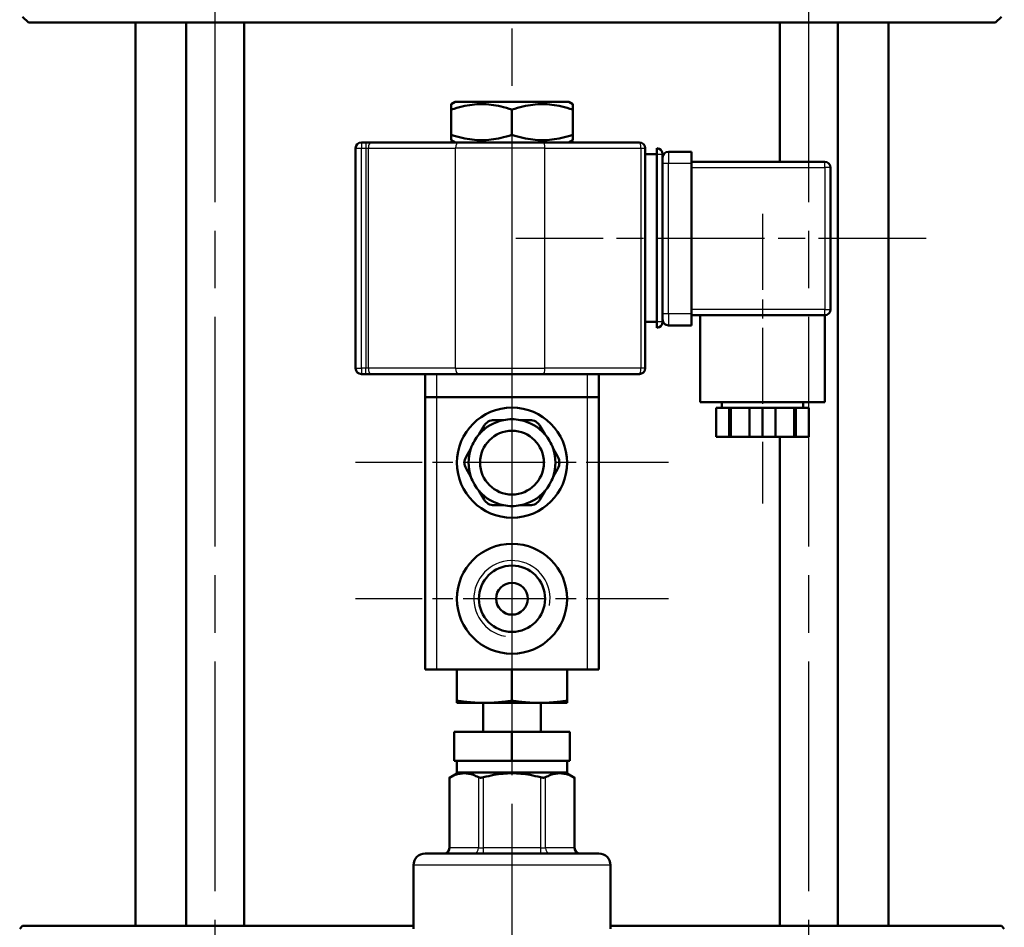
# Model space of a CAD drawing. Header units: millimetres. Extents: x 93 to 1233, y 366 to 1649.
# Tile 14 of 15: x 988 to 1158, y 1330 to 1487. Entities that reach past the tile are written whole.
import ezdxf

# ---------------------------------------------------------------- set-up
doc = ezdxf.new("R2010")
doc.units = ezdxf.units.MM
doc.header["$LTSCALE"] = 7
doc.linetypes.add('CHAIN', pattern=[0.3543, 0.2362, -0.0295, 0.0591, -0.0295])
for name, color, linetype, lineweight in [('Gewinde(DIN)', 3, 'Continuous', 25), ('Mittellinie(DIN)', 4, 'CHAIN', 25), ('Mittelpunktmarkierung(DIN)', 4, 'CHAIN', 25), ('Sichtbare Kanten(DIN)', 7, 'Continuous', 50), ('Sichtbare tangentiale Kanten(DIN)', 3, 'Continuous', 25)]:
    doc.layers.add(name, color=color, linetype=linetype, lineweight=lineweight)

msp = doc.modelspace()

# ---------------------------------------------------------------- linework, layer by layer
at = {"layer": 'Gewinde(DIN)'}
msp.add_arc((1073.33, 1387.22), 6.58, 350, 260, dxfattribs=at)
at = {"layer": 'Mittellinie(DIN)', "linetype": 'CHAIN', "ltscale": 23.990969}
for p, q in [((1022.07, 1277.22), (1022.07, 1540.22)), ((1124.6, 1277.22), (1124.6, 1540.22))]:
    msp.add_line(p, q, dxfattribs=at)
at = {"layer": 'Mittellinie(DIN)', "linetype": 'CHAIN', "ltscale": 7.937096}
msp.add_line((1116.58, 1453.67), (1116.58, 1403.67), dxfattribs=at)
at = {"layer": 'Mittellinie(DIN)', "linetype": 'CHAIN', "ltscale": 11.241001}
msp.add_line((1144.83, 1449.42), (1074.02, 1449.42), dxfattribs=at)
at = {"layer": 'Mittelpunktmarkierung(DIN)', "linetype": 'CHAIN', "ltscale": 23.990969}
msp.add_line((1073.33, 1649.32), (1073.33, 861.22), dxfattribs=at)
at = {"layer": 'Mittelpunktmarkierung(DIN)', "linetype": 'CHAIN', "ltscale": 8.572071}
for p, q in [((1073.33, 1437.72), (1073.33, 1383.72)), ((1073.33, 1414.22), (1073.33, 1360.22)), ((1100.33, 1410.72), (1046.33, 1410.72)), ((1100.33, 1387.22), (1046.33, 1387.22))]:
    msp.add_line(p, q, dxfattribs=at)
at = {"layer": 'Sichtbare Kanten(DIN)'}
for p, q in [((989.83, 1486.72), (988.83, 1487.72)), ((1156.83, 1486.72), (1157.83, 1487.72)), ((1156.83, 1486.72), (989.83, 1486.72)), ((1008.33, 1330.72), (1008.33, 1486.72)), ((1017.07, 1330.72), (1017.07, 1486.72)), ((1027.07, 1330.72), (1027.07, 1486.72)), ((1119.6, 1462.67), (1119.6, 1486.72)), ((1129.6, 1330.72), (1129.6, 1486.72)), ((1138.33, 1330.72), (1138.33, 1486.72)), ((1063.51, 1473.02), (1062.83, 1472.63)), ((1062.83, 1471.69), (1062.83, 1472.63)), ((1083.15, 1473.02), (1063.51, 1473.02)), ((1083.15, 1473.02), (1083.83, 1472.63)), ((1083.83, 1472.63), (1083.83, 1471.69)), ((1062.83, 1467.35), (1062.83, 1471.69)), ((1073.33, 1467.35), (1073.33, 1471.69)), ((1083.83, 1467.35), (1083.83, 1471.69)), ((1062.83, 1466.42), (1062.83, 1467.35)), ((1083.83, 1467.35), (1083.83, 1466.42)), ((1048.09, 1466.02), (1047.33, 1466.02)), ((1049, 1466.02), (1048.09, 1466.02)), ((1064.05, 1466.02), (1049, 1466.02)), ((1063.51, 1466.02), (1062.83, 1466.42)), ((1064.05, 1466.02), (1078.74, 1466.02)), ((1095.33, 1466.02), (1078.74, 1466.02)), ((1083.15, 1466.02), (1083.83, 1466.42)), ((1046.33, 1465.02), (1046.33, 1427.02)), ((1096.33, 1427.02), (1096.33, 1465.02)), ((1096.33, 1464.02), (1098.33, 1464.02)), ((1098.33, 1464.02), (1098.33, 1465.02)), ((1098.33, 1435.02), (1098.33, 1464.02)), ((1099.33, 1435.02), (1099.33, 1464.02)), ((1104.33, 1464.42), (1100.33, 1464.42)), ((1104.33, 1464.42), (1104.33, 1462.42)), ((1127.33, 1462.67), (1104.33, 1462.67)), ((1104.33, 1462.42), (1104.33, 1436.42)), ((1128.33, 1437.17), (1128.33, 1461.67)), ((1096.33, 1435.02), (1098.33, 1435.02)), ((1098.33, 1434.02), (1098.33, 1435.02)), ((1104.33, 1436.42), (1104.33, 1434.42)), ((1104.33, 1436.17), (1127.33, 1436.17)), ((1105.83, 1436.17), (1105.83, 1421.17)), ((1127.33, 1436.17), (1127.33, 1421.17)), ((1100.33, 1434.42), (1104.33, 1434.42)), ((1047.33, 1426.02), (1048.09, 1426.02)), ((1048.09, 1426.02), (1049, 1426.02)), ((1049, 1426.02), (1064.05, 1426.02)), ((1058.33, 1426.02), (1058.33, 1422.02)), ((1078.74, 1426.02), (1064.05, 1426.02)), ((1078.74, 1426.02), (1095.33, 1426.02)), ((1088.33, 1422.02), (1088.33, 1426.02)), ((1058.33, 1422.02), (1060.33, 1422.02)), ((1058.33, 1422.02), (1058.33, 1375.02)), ((1086.33, 1422.02), (1060.33, 1422.02)), ((1086.33, 1422.02), (1088.33, 1422.02)), ((1088.33, 1375.02), (1088.33, 1422.02)), ((1127.33, 1421.17), (1105.83, 1421.17)), ((1110.85, 1420.17), (1108.58, 1420.17)), ((1108.58, 1420.17), (1108.58, 1415.17)), ((1109.58, 1421.17), (1109.58, 1420.17)), ((1111.1, 1420.17), (1110.85, 1420.17)), ((1110.85, 1415.17), (1110.85, 1420.17)), ((1114.31, 1420.17), (1111.1, 1420.17)), ((1111.1, 1415.17), (1111.1, 1420.17)), ((1116.58, 1420.17), (1114.31, 1420.17)), ((1114.31, 1420.17), (1114.31, 1415.17)), ((1118.85, 1420.17), (1116.58, 1420.17)), ((1116.58, 1420.17), (1116.58, 1415.17)), ((1122.06, 1420.17), (1118.85, 1420.17)), ((1118.85, 1415.17), (1118.85, 1420.17)), ((1122.31, 1420.17), (1122.06, 1420.17)), ((1122.06, 1415.17), (1122.06, 1420.17)), ((1124.58, 1420.17), (1122.31, 1420.17)), ((1122.31, 1420.17), (1122.31, 1415.17)), ((1123.58, 1421.17), (1123.58, 1420.17)), ((1124.58, 1420.17), (1124.58, 1415.17)), ((1071.9, 1418.08), (1070.24, 1418.08)), ((1076.43, 1418.08), (1074.77, 1418.08)), ((1068.51, 1417.08), (1067.68, 1415.65)), ((1078.99, 1415.65), (1078.16, 1417.08)), ((1108.58, 1415.17), (1110.85, 1415.17)), ((1111.1, 1415.17), (1110.85, 1415.17)), ((1114.31, 1415.17), (1111.1, 1415.17)), ((1114.31, 1415.17), (1116.58, 1415.17)), ((1116.58, 1415.17), (1118.85, 1415.17)), ((1122.06, 1415.17), (1118.85, 1415.17)), ((1119.6, 1330.72), (1119.6, 1415.17)), ((1122.31, 1415.17), (1122.06, 1415.17)), ((1122.31, 1415.17), (1124.58, 1415.17)), ((1066.24, 1413.16), (1065.41, 1411.72)), ((1081.26, 1411.72), (1080.43, 1413.16)), ((1065.41, 1409.72), (1066.24, 1408.29)), ((1080.43, 1408.29), (1081.26, 1409.72)), ((1067.68, 1405.8), (1068.51, 1404.36)), ((1078.16, 1404.36), (1078.99, 1405.8)), ((1070.24, 1403.36), (1071.9, 1403.36)), ((1074.77, 1403.36), (1076.43, 1403.36)), ((1060.33, 1375.02), (1058.33, 1375.02)), ((1086.33, 1375.02), (1060.33, 1375.02)), ((1063.83, 1369.62), (1063.83, 1375.02)), ((1073.33, 1369.62), (1073.33, 1375.02)), ((1082.83, 1369.62), (1082.83, 1375.02)), ((1088.33, 1375.02), (1086.33, 1375.02)), ((1063.83, 1369.62), (1063.83, 1369.22)), ((1068.58, 1369.22), (1063.83, 1369.22)), ((1068.33, 1364.22), (1068.33, 1369.22)), ((1078.08, 1369.22), (1068.58, 1369.22)), ((1082.83, 1369.22), (1078.08, 1369.22)), ((1078.33, 1364.22), (1078.33, 1369.22)), ((1082.83, 1369.22), (1082.83, 1369.62)), ((1063.37, 1364.22), (1063.37, 1359.22)), ((1063.37, 1364.22), (1073.33, 1364.22)), ((1073.33, 1364.22), (1083.29, 1364.22)), ((1073.33, 1364.22), (1073.33, 1359.22)), ((1083.29, 1359.22), (1083.29, 1364.22)), ((1073.33, 1359.22), (1063.37, 1359.22)), ((1063.83, 1357.22), (1063.83, 1359.22)), ((1083.29, 1359.22), (1073.33, 1359.22)), ((1082.83, 1357.22), (1082.83, 1359.22)), ((1064.1, 1357.22), (1062.52, 1356.31)), ((1082.83, 1357.22), (1063.83, 1357.22)), ((1082.57, 1357.22), (1084.15, 1356.31)), ((1062.52, 1344.22), (1062.52, 1356.31)), ((1084.15, 1344.22), (1084.15, 1356.31)), ((1058.33, 1343.22), (1088.33, 1343.22)), ((1056.33, 1330.22), (1056.33, 1341.22)), ((1090.33, 1330.22), (1090.33, 1341.22)), ((988.83, 1330.72), (988.33, 1330.22)), ((988.83, 1330.72), (1056.33, 1330.72)), ((1090.33, 1330.72), (1157.83, 1330.72)), ((1157.83, 1330.72), (1158.33, 1330.22))]:
    msp.add_line(p, q, dxfattribs=at)
at = {"layer": 'Sichtbare Kanten(DIN)', "flags": 128}
for points in [[(1073.33, 1471.69), (1072.84, 1471.85), (1072.36, 1471.99), (1071.89, 1472.12), (1071.44, 1472.23), (1071, 1472.33), (1070.56, 1472.41), (1070.14, 1472.48), (1069.72, 1472.53), (1069.31, 1472.58), (1068.9, 1472.61), (1068.49, 1472.62), (1068.08, 1472.63), (1067.68, 1472.62), (1067.27, 1472.61), (1066.86, 1472.58), (1066.45, 1472.53), (1066.03, 1472.48), (1065.6, 1472.41), (1065.17, 1472.33), (1064.73, 1472.23), (1064.27, 1472.12), (1063.81, 1471.99), (1063.33, 1471.85), (1062.83, 1471.69)], [(1083.83, 1471.69), (1083.34, 1471.85), (1082.86, 1471.99), (1082.39, 1472.12), (1081.94, 1472.23), (1081.5, 1472.33), (1081.06, 1472.41), (1080.64, 1472.48), (1080.22, 1472.53), (1079.81, 1472.58), (1079.4, 1472.61), (1078.99, 1472.62), (1078.58, 1472.63), (1078.18, 1472.62), (1077.77, 1472.61), (1077.36, 1472.58), (1076.95, 1472.53), (1076.53, 1472.48), (1076.1, 1472.41), (1075.67, 1472.33), (1075.23, 1472.23), (1074.77, 1472.12), (1074.31, 1471.99), (1073.83, 1471.85), (1073.33, 1471.69)], [(1062.83, 1467.35), (1063.33, 1467.19), (1063.81, 1467.05), (1064.27, 1466.93), (1064.73, 1466.82), (1065.17, 1466.72), (1065.6, 1466.64), (1066.03, 1466.57), (1066.45, 1466.51), (1066.86, 1466.47), (1067.27, 1466.44), (1067.68, 1466.42), (1068.08, 1466.42), (1068.49, 1466.42), (1068.9, 1466.44), (1069.31, 1466.47), (1069.72, 1466.51), (1070.14, 1466.57), (1070.56, 1466.64), (1071, 1466.72), (1071.44, 1466.82), (1071.89, 1466.93), (1072.36, 1467.05), (1072.84, 1467.19), (1073.33, 1467.35)], [(1073.33, 1467.35), (1073.83, 1467.19), (1074.31, 1467.05), (1074.77, 1466.93), (1075.23, 1466.82), (1075.67, 1466.72), (1076.1, 1466.64), (1076.53, 1466.57), (1076.95, 1466.51), (1077.36, 1466.47), (1077.77, 1466.44), (1078.18, 1466.42), (1078.58, 1466.42), (1078.99, 1466.42), (1079.4, 1466.44), (1079.81, 1466.47), (1080.22, 1466.51), (1080.64, 1466.57), (1081.06, 1466.64), (1081.5, 1466.72), (1081.94, 1466.82), (1082.39, 1466.93), (1082.86, 1467.05), (1083.34, 1467.19), (1083.83, 1467.35)], [(1068.58, 1369.22), (1068.39, 1369.22), (1068.2, 1369.23), (1068.01, 1369.23), (1067.82, 1369.23), (1067.63, 1369.24), (1067.44, 1369.25), (1067.25, 1369.26), (1067.06, 1369.27), (1066.87, 1369.28), (1066.68, 1369.29), (1066.48, 1369.31), (1066.29, 1369.32), (1066.09, 1369.34), (1065.9, 1369.36), (1065.7, 1369.38), (1065.5, 1369.4), (1065.3, 1369.42), (1065.1, 1369.44), (1064.89, 1369.47), (1064.69, 1369.49), (1064.48, 1369.52), (1064.27, 1369.55), (1064.05, 1369.58), (1063.83, 1369.62)], [(1073.33, 1369.62), (1073.12, 1369.58), (1072.9, 1369.55), (1072.69, 1369.52), (1072.48, 1369.49), (1072.27, 1369.47), (1072.07, 1369.44), (1071.87, 1369.42), (1071.66, 1369.4), (1071.47, 1369.38), (1071.27, 1369.36), (1071.07, 1369.34), (1070.88, 1369.32), (1070.68, 1369.31), (1070.49, 1369.29), (1070.3, 1369.28), (1070.11, 1369.27), (1069.92, 1369.26), (1069.73, 1369.25), (1069.54, 1369.24), (1069.35, 1369.23), (1069.16, 1369.23), (1068.96, 1369.23), (1068.77, 1369.22), (1068.58, 1369.22)], [(1078.08, 1369.22), (1077.89, 1369.22), (1077.7, 1369.23), (1077.51, 1369.23), (1077.32, 1369.23), (1077.13, 1369.24), (1076.94, 1369.25), (1076.75, 1369.26), (1076.56, 1369.27), (1076.37, 1369.28), (1076.18, 1369.29), (1075.98, 1369.31), (1075.79, 1369.32), (1075.59, 1369.34), (1075.4, 1369.36), (1075.2, 1369.38), (1075, 1369.4), (1074.8, 1369.42), (1074.6, 1369.44), (1074.39, 1369.47), (1074.19, 1369.49), (1073.98, 1369.52), (1073.77, 1369.55), (1073.55, 1369.58), (1073.33, 1369.62)], [(1082.83, 1369.62), (1082.62, 1369.58), (1082.4, 1369.55), (1082.19, 1369.52), (1081.98, 1369.49), (1081.77, 1369.47), (1081.57, 1369.44), (1081.37, 1369.42), (1081.16, 1369.4), (1080.97, 1369.38), (1080.77, 1369.36), (1080.57, 1369.34), (1080.38, 1369.32), (1080.18, 1369.31), (1079.99, 1369.29), (1079.8, 1369.28), (1079.61, 1369.27), (1079.42, 1369.26), (1079.23, 1369.25), (1079.04, 1369.24), (1078.85, 1369.23), (1078.66, 1369.23), (1078.46, 1369.23), (1078.27, 1369.22), (1078.08, 1369.22)], [(1067.56, 1356.38), (1067.33, 1356.5), (1067.11, 1356.6), (1066.9, 1356.7), (1066.69, 1356.78), (1066.48, 1356.85), (1066.28, 1356.91), (1066.08, 1356.96), (1065.88, 1357), (1065.68, 1357.03), (1065.49, 1357.05), (1065.3, 1357.07), (1065.11, 1357.07), (1064.91, 1357.07), (1064.72, 1357.05), (1064.53, 1357.03), (1064.33, 1357), (1064.13, 1356.96), (1063.93, 1356.91), (1063.73, 1356.85), (1063.52, 1356.78), (1063.31, 1356.7), (1063.1, 1356.6), (1062.88, 1356.5), (1062.65, 1356.38)], [(1078.24, 1356.38), (1077.79, 1356.5), (1077.35, 1356.6), (1076.92, 1356.7), (1076.49, 1356.78), (1076.08, 1356.85), (1075.68, 1356.91), (1075.28, 1356.96), (1074.88, 1357), (1074.49, 1357.03), (1074.1, 1357.05), (1073.72, 1357.07), (1073.33, 1357.07), (1072.95, 1357.07), (1072.56, 1357.05), (1072.17, 1357.03), (1071.78, 1357), (1071.39, 1356.96), (1070.99, 1356.91), (1070.58, 1356.85), (1070.17, 1356.78), (1069.75, 1356.7), (1069.32, 1356.6), (1068.88, 1356.5), (1068.43, 1356.38)], [(1084.01, 1356.38), (1083.79, 1356.5), (1083.57, 1356.6), (1083.35, 1356.7), (1083.14, 1356.78), (1082.93, 1356.85), (1082.73, 1356.91), (1082.53, 1356.96), (1082.33, 1357), (1082.14, 1357.03), (1081.95, 1357.05), (1081.75, 1357.07), (1081.56, 1357.07), (1081.37, 1357.07), (1081.17, 1357.05), (1080.98, 1357.03), (1080.79, 1357), (1080.59, 1356.96), (1080.39, 1356.91), (1080.19, 1356.85), (1079.98, 1356.78), (1079.77, 1356.7), (1079.55, 1356.6), (1079.33, 1356.5), (1079.11, 1356.38)], [(1062.65, 1356.38), (1062.64, 1356.38), (1062.63, 1356.37), (1062.62, 1356.37), (1062.61, 1356.36), (1062.6, 1356.36), (1062.59, 1356.35), (1062.59, 1356.35), (1062.58, 1356.34), (1062.57, 1356.34), (1062.56, 1356.34), (1062.56, 1356.33), (1062.55, 1356.33), (1062.55, 1356.33), (1062.54, 1356.33), (1062.54, 1356.32), (1062.53, 1356.32), (1062.53, 1356.32), (1062.53, 1356.32), (1062.52, 1356.32), (1062.52, 1356.31), (1062.52, 1356.31), (1062.52, 1356.31), (1062.52, 1356.31), (1062.52, 1356.31)], [(1068.43, 1356.38), (1068.38, 1356.37), (1068.34, 1356.36), (1068.29, 1356.35), (1068.25, 1356.34), (1068.21, 1356.34), (1068.17, 1356.33), (1068.12, 1356.33), (1068.08, 1356.32), (1068.04, 1356.32), (1068, 1356.31), (1067.96, 1356.31), (1067.93, 1356.31), (1067.89, 1356.31), (1067.85, 1356.31), (1067.82, 1356.32), (1067.78, 1356.32), (1067.75, 1356.33), (1067.72, 1356.33), (1067.69, 1356.34), (1067.66, 1356.34), (1067.63, 1356.35), (1067.61, 1356.36), (1067.58, 1356.37), (1067.56, 1356.38)], [(1079.11, 1356.38), (1079.08, 1356.37), (1079.06, 1356.36), (1079.03, 1356.35), (1079.01, 1356.34), (1078.98, 1356.34), (1078.95, 1356.33), (1078.91, 1356.33), (1078.88, 1356.32), (1078.85, 1356.32), (1078.81, 1356.31), (1078.78, 1356.31), (1078.74, 1356.31), (1078.7, 1356.31), (1078.66, 1356.31), (1078.62, 1356.32), (1078.58, 1356.32), (1078.54, 1356.33), (1078.5, 1356.33), (1078.46, 1356.34), (1078.41, 1356.34), (1078.37, 1356.35), (1078.33, 1356.36), (1078.28, 1356.37), (1078.24, 1356.38)], [(1084.15, 1356.31), (1084.15, 1356.31), (1084.15, 1356.31), (1084.15, 1356.31), (1084.14, 1356.31), (1084.14, 1356.32), (1084.14, 1356.32), (1084.14, 1356.32), (1084.13, 1356.32), (1084.13, 1356.32), (1084.12, 1356.33), (1084.12, 1356.33), (1084.11, 1356.33), (1084.11, 1356.33), (1084.1, 1356.34), (1084.09, 1356.34), (1084.09, 1356.34), (1084.08, 1356.35), (1084.07, 1356.35), (1084.06, 1356.36), (1084.05, 1356.36), (1084.04, 1356.37), (1084.03, 1356.37), (1084.02, 1356.38), (1084.01, 1356.38)]]:
    msp.add_lwpolyline(points, dxfattribs=at)
at = {"layer": 'Sichtbare Kanten(DIN)'}
for centre, radius in [((1073.33, 1410.72), 9.5), ((1073.33, 1410.72), 5.5), ((1073.33, 1387.22), 9.5), ((1073.33, 1387.22), 5.72), ((1073.33, 1387.22), 2.75)]:
    msp.add_circle(centre, radius, dxfattribs=at)
for centre, radius, start, end in [((1047.33, 1465.02), 1, 90, 180), ((1095.33, 1465.02), 1, 0, 90), ((1098.33, 1464.02), 1, 0, 90), ((1100.33, 1463.42), 1, 90, 180), ((1127.33, 1461.67), 1, 0, 90), ((1127.33, 1437.17), 1, 270, 0), ((1098.33, 1435.02), 1, 270, 0), ((1100.33, 1435.42), 1, 180, 270), ((1047.33, 1427.02), 1, 180, 270), ((1095.33, 1427.02), 1, 270, 0), ((1073.33, 1410.72), 7.5, 101.0395, 138.9605), ((1070.24, 1416.08), 2, 90, 150), ((1073.33, 1410.72), 7.5, 78.9605, 101.0395), ((1073.33, 1410.72), 7.5, 41.0395, 78.9605), ((1076.43, 1416.08), 2, 30, 90), ((1073.33, 1410.72), 7.5, 138.9605, 161.0395), ((1073.33, 1410.72), 7.5, 18.9605, 41.0395), ((1073.33, 1410.72), 7.5, 161.0395, 198.9605), ((1073.33, 1410.72), 7.5, 341.0395, 18.9605), ((1067.14, 1410.72), 2, 150, 210), ((1079.52, 1410.72), 2, 330, 30), ((1073.33, 1410.72), 7.5, 198.9605, 221.0395), ((1073.33, 1410.72), 7.5, 318.9605, 341.0395), ((1073.33, 1410.72), 7.5, 221.0395, 258.9605), ((1070.24, 1405.36), 2, 210, 270), ((1073.33, 1410.72), 7.5, 281.0395, 318.9605), ((1076.43, 1405.36), 2, 270, 330), ((1073.33, 1410.72), 7.5, 258.9605, 281.0395), ((1058.33, 1341.22), 2, 90, 180), ((1061.52, 1344.22), 1, 270, 0), ((1085.15, 1344.22), 1, 180, 270), ((1088.33, 1341.22), 2, 0, 90)]:
    msp.add_arc(centre, radius, start, end, dxfattribs=at)
at = {"layer": 'Sichtbare tangentiale Kanten(DIN)'}
for p, q in [((1047.33, 1466.02), (1047.33, 1465.02)), ((1048.09, 1466.02), (1048.09, 1465.02)), ((1046.33, 1465.02), (1047.33, 1465.02)), ((1047.33, 1427.02), (1047.33, 1465.02)), ((1047.33, 1465.02), (1048.09, 1465.02)), ((1048.09, 1465.02), (1048.55, 1465.02)), ((1048.09, 1465.02), (1048.09, 1427.02)), ((1048.55, 1427.02), (1048.55, 1465.02)), ((1048.55, 1465.02), (1063.6, 1465.02)), ((1079, 1465.02), (1063.6, 1465.02)), ((1063.6, 1427.02), (1063.6, 1465.02)), ((1079, 1465.02), (1095.6, 1465.02)), ((1079, 1427.02), (1079, 1465.02)), ((1095.6, 1465.02), (1096.33, 1465.02)), ((1095.6, 1465.02), (1095.6, 1427.02)), ((1098.33, 1464.02), (1099.33, 1464.02)), ((1100.33, 1464.42), (1100.33, 1462.42)), ((1099.33, 1462.42), (1100.33, 1462.42)), ((1100.33, 1462.42), (1104.33, 1462.42)), ((1100.33, 1436.42), (1100.33, 1462.42)), ((1127.33, 1461.67), (1127.33, 1462.67)), ((1104.33, 1461.67), (1127.33, 1461.67)), ((1128.33, 1461.67), (1127.33, 1461.67)), ((1127.33, 1461.67), (1127.33, 1437.17)), ((1127.33, 1437.17), (1104.33, 1437.17)), ((1127.33, 1436.17), (1127.33, 1437.17)), ((1127.33, 1437.17), (1128.33, 1437.17)), ((1099.33, 1435.02), (1098.33, 1435.02)), ((1100.33, 1436.42), (1099.33, 1436.42)), ((1100.33, 1436.42), (1100.33, 1434.42)), ((1104.33, 1436.42), (1100.33, 1436.42)), ((1046.33, 1427.02), (1047.33, 1427.02)), ((1047.33, 1427.02), (1047.33, 1426.02)), ((1048.09, 1427.02), (1047.33, 1427.02)), ((1048.09, 1426.02), (1048.09, 1427.02)), ((1048.55, 1427.02), (1048.09, 1427.02)), ((1063.6, 1427.02), (1048.55, 1427.02)), ((1063.6, 1427.02), (1079, 1427.02)), ((1095.6, 1427.02), (1079, 1427.02)), ((1096.33, 1427.02), (1095.6, 1427.02)), ((1060.33, 1422.02), (1060.33, 1426.02)), ((1086.33, 1426.02), (1086.33, 1422.02)), ((1060.33, 1375.02), (1060.33, 1422.02)), ((1086.33, 1422.02), (1086.33, 1375.02)), ((1062.65, 1344.22), (1062.65, 1356.38)), ((1067.56, 1356.38), (1067.56, 1344.22)), ((1068.43, 1344.22), (1068.43, 1356.38)), ((1078.24, 1356.38), (1078.24, 1344.22)), ((1079.11, 1344.22), (1079.11, 1356.38)), ((1084.01, 1356.38), (1084.01, 1344.22)), ((1062.52, 1344.22), (1062.65, 1344.22)), ((1067.56, 1344.22), (1062.65, 1344.22)), ((1067.56, 1344.22), (1068.43, 1344.22)), ((1068.43, 1343.22), (1068.43, 1344.22)), ((1078.24, 1344.22), (1068.43, 1344.22)), ((1078.24, 1344.22), (1078.24, 1343.22)), ((1078.24, 1344.22), (1079.11, 1344.22)), ((1084.01, 1344.22), (1079.11, 1344.22)), ((1084.01, 1344.22), (1084.15, 1344.22)), ((1090.33, 1341.22), (1056.33, 1341.22))]:
    msp.add_line(p, q, dxfattribs=at)
for centre, major_axis, ratio, start_param, end_param in [((1049, 1465.02), (0, 1), 0.452734, 0, 1.570796), ((1064.05, 1465.02), (0, 1), 0.452734, 0, 1.570796), ((1078.74, 1465.02), (0, 1), 0.263766, 4.712389, 6.283185), ((1095.33, 1465.02), (0, 1), 0.263766, 4.712389, 6.283185), ((1049, 1427.02), (0, -1), 0.452734, 4.712389, 6.283185), ((1064.05, 1427.02), (0, -1), 0.452734, 4.712389, 6.283185), ((1078.74, 1427.02), (0, -1), 0.263766, 0, 1.570796), ((1095.33, 1427.02), (0, -1), 0.263766, 0, 1.570796), ((1061.79, 1344.22), (0, -1), 0.866025, 0, 1.570796), ((1066.69, 1344.22), (0, -1), 0.866025, 0, 1.570796), ((1079.97, 1344.22), (0, -1), 0.866025, 4.712389, 6.283185), ((1084.88, 1344.22), (0, -1), 0.866025, 4.712389, 6.283185)]:
    msp.add_ellipse(centre, major_axis=major_axis, ratio=ratio, start_param=start_param, end_param=end_param, dxfattribs=at)

doc.saveas('drawing.dxf')
